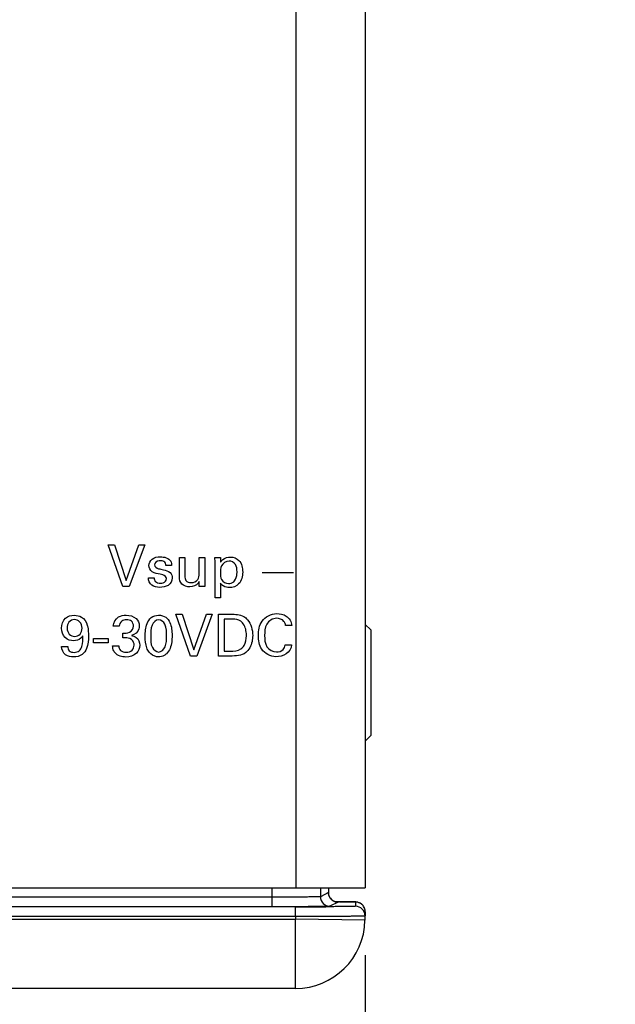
# Model space of a CAD drawing. Header units: inches. Extents: x 0 to 22, y 0 to 17.
# Tile 17 of 75: x 7.352 to 8.209, y 5.55 to 6.966. Entities that reach past the tile are written whole.
import ezdxf

# ---------------------------------------------------------------- set-up
doc = ezdxf.new("R2010")
doc.units = ezdxf.units.IN
doc.header["$LTSCALE"] = 1.21
doc.header["$MEASUREMENT"] = 0
doc.layers.get('0').update_dxf_attribs({"linetype": 'CONTINUOUS'})
doc.layers.add('DIMENSIONS', color=7, linetype='CONTINUOUS')
doc.styles.get("Standard").update_dxf_attribs({"font": 'txt', "width": 0.8})
doc.dimstyles.new('DIMSTYLE_1', dxfattribs={"dimtxt": 0.125, "dimasz": 0.18, "dimexe": 0.125, "dimexo": 0.0625, "dimgap": 0.0625, "dimtad": 0, "dimtih": 1, "dimtoh": 1, "dimzin": 4, "dimdsep": 46, "dimtxsty": 'STANDARD', "dimblk": '_FILLED', "dimblk1": '_FILLED', "dimblk2": '_FILLED', "dimcen": 0.09, "dimadec": 0, "dimazin": 0, "dimtp": 0.001, "dimtm": 0.001, "dimtfac": 1, "dimtofl": 0, "dimtmove": 0, "dimatfit": 3, "dimldrblk": '_FILLED', "dimfxl": 1, "dimtolj": 1, "dimtzin": 4, "dimarcsym": 0})

# ---------------------------------------------------------------- blocks, each defined once
blk = doc.blocks.new('_FILLED')
at = {"color": 0, "linetype": 'BYBLOCK'}
blk.add_solid([(0, 0), (-1, 0.1736), (-1, -0.1736)], dxfattribs=at)
blk = doc.blocks.new('*D5')
at = {"layer": 'DIMENSIONS', "color": 2, "linetype": 'CONTINUOUS'}
for p, q in [((7.849, 5.6203), (7.849, 4.6974)), ((6.7152, 5.584), (6.7152, 4.6974)), ((6.7152, 4.8224), (6.3447, 4.8224)), ((7.849, 4.8224), (8.209, 4.8224))]:
    blk.add_line(p, q, dxfattribs=at)
at = {"layer": 'DIMENSIONS', "color": 2, "linetype": 'CONTINUOUS', "xscale": 0.18, "yscale": 0.18, "zscale": 0.18}
blk.add_blockref('_FILLED', (6.7152, 4.8224), dxfattribs=at)
at = {"layer": 'DIMENSIONS', "color": 2, "linetype": 'CONTINUOUS', "xscale": 0.18, "yscale": 0.18, "zscale": 0.18, "rotation": 180}
blk.add_blockref('_FILLED', (7.849, 4.8224), dxfattribs=at)
at = {"layer": 'DIMENSIONS', "color": 2, "linetype": 'CONTINUOUS', "insert": (6.2822, 4.8849), "char_height": 0.125, "width": 1.125, "attachment_point": 3, "line_spacing_factor": 0.9}
blk.add_mtext('1.13{\\Ftxt.shx;\\W1.000000;\\H0.125000; }[28.8]', dxfattribs=at)
blk = doc.blocks.new('*D16')
at = {"layer": 'DIMENSIONS', "color": 2, "linetype": 'CONTINUOUS'}
for p, q in [((4.9401, 6.9197), (4.9401, 9.9164)), ((7.8491, 8.9589), (7.8491, 9.9164)), ((4.9401, 9.7914), (5.7696, 9.7914)), ((7.8491, 9.7914), (7.0196, 9.7914))]:
    blk.add_line(p, q, dxfattribs=at)
at = {"layer": 'DIMENSIONS', "color": 2, "linetype": 'CONTINUOUS', "xscale": 0.18, "yscale": 0.18, "zscale": 0.18, "rotation": 180}
blk.add_blockref('_FILLED', (4.9401, 9.7914), dxfattribs=at)
at = {"layer": 'DIMENSIONS', "color": 2, "linetype": 'CONTINUOUS', "xscale": 0.18, "yscale": 0.18, "zscale": 0.18}
blk.add_blockref('_FILLED', (7.8491, 9.7914), dxfattribs=at)
at = {"layer": 'DIMENSIONS', "color": 2, "linetype": 'CONTINUOUS', "insert": (6.3946, 9.8539), "char_height": 0.125, "width": 1.125, "attachment_point": 2, "line_spacing_factor": 0.9}
blk.add_mtext('2.91{\\Ftxt.shx;\\W1.000000;\\H0.125000; }[73.9]', dxfattribs=at)

msp = doc.modelspace()

# ---------------------------------------------------------------- linework, layer by layer
at = {"color": 3, "linetype": 'CONTINUOUS'}
for p, q in [((7.7491, 8.8964), (7.7491, 5.7174)), ((7.8491, 8.8964), (7.8491, 5.7174)), ((7.2731, 5.7174), (7.8491, 5.7174))]:
    msp.add_line(p, q, dxfattribs=at)
at = {"color": 40, "linetype": 'CONTINUOUS'}
for p, q in [((7.4791, 6.2109), (7.4884, 6.2109)), ((7.5005, 6.1507), (7.4791, 6.2109)), ((7.4884, 6.2109), (7.5054, 6.1595)), ((7.5054, 6.1595), (7.5234, 6.2109)), ((7.5318, 6.2109), (7.5097, 6.1507)), ((7.5234, 6.2109), (7.5318, 6.2109)), ((7.5817, 6.1925), (7.5897, 6.1925)), ((7.5817, 6.1645), (7.5817, 6.1925)), ((7.5897, 6.1925), (7.5897, 6.1656)), ((7.6102, 6.1925), (7.6182, 6.1925)), ((7.6102, 6.1689), (7.6102, 6.1925)), ((7.6182, 6.1925), (7.6182, 6.1585)), ((7.6329, 6.1925), (7.6408, 6.1925)), ((7.6332, 6.1857), (7.6329, 6.1925)), ((7.6408, 6.1925), (7.641, 6.1856)), ((7.5704, 6.1809), (7.5624, 6.1809)), ((7.6332, 6.1346), (7.6332, 6.1857)), ((7.5371, 6.1631), (7.5453, 6.1631)), ((7.7457, 6.1704), (7.7007, 6.1704)), ((7.5097, 6.1507), (7.5005, 6.1507)), ((7.6103, 6.1507), (7.6102, 6.1579)), ((7.6185, 6.1507), (7.6103, 6.1507)), ((7.6182, 6.1585), (7.6185, 6.1507)), ((7.6409, 6.1554), (7.6409, 6.1346)), ((7.6409, 6.1346), (7.6332, 6.1346)), ((7.5764, 6.1109), (7.5856, 6.1109)), ((7.5978, 6.0507), (7.5764, 6.1109)), ((7.5856, 6.1109), (7.6027, 6.0595)), ((7.6027, 6.0595), (7.6207, 6.1109)), ((7.6291, 6.1109), (7.6069, 6.0507)), ((7.6207, 6.1109), (7.6291, 6.1109)), ((7.6381, 6.1109), (7.6555, 6.1109)), ((7.6381, 6.0507), (7.6381, 6.1109)), ((7.495, 6.0937), (7.4866, 6.0937)), ((7.6564, 6.1039), (7.6464, 6.1039)), ((7.6464, 6.1039), (7.6464, 6.0576)), ((7.7434, 6.0946), (7.7345, 6.0946)), ((7.5003, 6.077), (7.5003, 6.0837)), ((7.4123, 6.0645), (7.421, 6.0645)), ((7.4583, 6.0758), (7.4792, 6.0758)), ((7.4583, 6.0695), (7.4583, 6.0758)), ((7.4792, 6.0695), (7.4583, 6.0695)), ((7.4792, 6.0758), (7.4792, 6.0695)), ((7.4857, 6.0655), (7.4945, 6.0655)), ((7.7341, 6.0666), (7.7432, 6.0666)), ((7.6069, 6.0507), (7.5978, 6.0507)), ((7.655, 6.0507), (7.6381, 6.0507)), ((7.6464, 6.0576), (7.6546, 6.0576))]:
    msp.add_line(p, q, dxfattribs=at)
at = {"color": 7, "linetype": 'CONTINUOUS'}
for p, q in [((7.8572, 6.0882), (7.8491, 6.0963)), ((7.8572, 6.0882), (7.8572, 5.9366)), ((7.8491, 5.9284), (7.8572, 5.9366)), ((7.7147, 5.7174), (7.7147, 5.69)), ((7.7846, 5.7174), (7.7846, 5.7045)), ((7.7963, 5.7104), (7.7846, 5.7045)), ((7.7963, 5.7174), (7.7963, 5.7104)), ((7.7964, 5.7104), (7.7963, 5.7104)), ((7.7147, 5.7038), (7.2398, 5.7038)), ((7.8101, 5.6966), (7.7984, 5.6907)), ((7.8192, 5.6972), (7.8056, 5.6974)), ((7.8083, 5.6967), (7.8101, 5.6966)), ((7.8259, 5.6971), (7.8192, 5.6972)), ((7.8293, 5.6971), (7.8259, 5.6971)), ((7.8311, 5.697), (7.8293, 5.6971)), ((7.8323, 5.697), (7.8311, 5.697)), ((7.8333, 5.697), (7.8323, 5.697)), ((7.8339, 5.6969), (7.8333, 5.697)), ((7.8344, 5.6969), (7.8339, 5.6969)), ((7.8352, 5.6968), (7.8351, 5.6907)), ((7.7489, 5.6899), (7.2397, 5.6899)), ((7.7533, 5.6901), (7.7455, 5.6901)), ((7.7489, 5.6762), (7.7489, 5.6899)), ((7.849, 5.6828), (7.8488, 5.6706)), ((7.0757, 5.6724), (7.7488, 5.6724)), ((7.7489, 5.6762), (7.2397, 5.6762)), ((7.7489, 5.6762), (7.7488, 5.6724)), ((7.8488, 5.6706), (7.7488, 5.6724)), ((7.7488, 5.5724), (7.7488, 5.6724)), ((7.7488, 5.5724), (7.095, 5.5724))]:
    msp.add_line(p, q, dxfattribs=at)
for points in [[(7.806, 5.6972), (7.8053, 5.6975), (7.8046, 5.6977), (7.8039, 5.6981), (7.8031, 5.6985), (7.8023, 5.699), (7.8016, 5.6996), (7.8008, 5.7002), (7.8001, 5.7009), (7.7995, 5.7016), (7.7989, 5.7024), (7.7983, 5.7033), (7.7978, 5.7042), (7.7974, 5.7051), (7.797, 5.7061), (7.7967, 5.7072), (7.7965, 5.7083), (7.7964, 5.7094), (7.7964, 5.7104)], [(7.8085, 5.6967), (7.8085, 5.6967), (7.8084, 5.6967), (7.8083, 5.6967), (7.8082, 5.6967), (7.8079, 5.6968), (7.8076, 5.6968), (7.8072, 5.6969), (7.8067, 5.697), (7.806, 5.6972)], [(7.8084, 5.6967), (7.8085, 5.6967), (7.8085, 5.6967)], [(7.8421, 5.695), (7.8411, 5.6955), (7.8401, 5.6959), (7.8392, 5.6962), (7.8384, 5.6964), (7.8378, 5.6966), (7.8373, 5.6967), (7.8369, 5.6967), (7.8365, 5.6968), (7.8363, 5.6968), (7.836, 5.6968), (7.8358, 5.6968), (7.8356, 5.6969), (7.8353, 5.6969), (7.8351, 5.6969), (7.8349, 5.6969), (7.8344, 5.6969)], [(7.849, 5.6828), (7.849, 5.6833), (7.8489, 5.6849), (7.8486, 5.6864), (7.8481, 5.6879), (7.8475, 5.6892), (7.8468, 5.6905), (7.846, 5.6916), (7.8451, 5.6926), (7.8441, 5.6935), (7.8431, 5.6943), (7.8421, 5.695)]]:
    msp.add_lwpolyline(points, dxfattribs=at)
for centre, radius, start, end in [((7.8101, 5.7104), 0.0138, 180.0099, 252.7407), ((7.7984, 5.7045), 0.0138, 180.007, 269.986), ((7.8352, 5.683), 0.0138, 359.0062, 67.3669), ((7.7509, 14.0474), 8.3575, 269.98625, 270.28574), ((7.8351, 5.6769), 0.0138, 359.0011, 90.001), ((7.7488, 5.6724), 0.1, 270, 359)]:
    msp.add_arc(centre, radius, start, end, dxfattribs=at)
at = {"color": 40, "linetype": 'CONTINUOUS'}
for points, knots in [([(7.5379, 6.1809), (7.5379, 6.1843), (7.542, 6.1921), (7.5502, 6.1935), (7.5543, 6.1935)], [0, 0, 0, 0, 0.455181, 1, 1, 1, 1]), ([(7.641, 6.1856), (7.6419, 6.1871), (7.6455, 6.1914), (7.6514, 6.1932), (7.6552, 6.1932)], [0, 0, 0, 0, 0.313378, 1, 1, 1, 1]), ([(7.6552, 6.1932), (7.6596, 6.1932), (7.6705, 6.1889), (7.6728, 6.1774), (7.6728, 6.1715)], [0, 0, 0, 0, 0.429201, 1, 1, 1, 1]), ([(7.554, 6.1684), (7.5501, 6.1693), (7.5424, 6.17), (7.5379, 6.1775), (7.5379, 6.1809)], [0, 0, 0, 0, 0.544019, 1, 1, 1, 1]), ([(7.5543, 6.1878), (7.5537, 6.1878), (7.5502, 6.1878), (7.5458, 6.1847), (7.5458, 6.1818)], [0, 0, 0, 0, 0.169622, 1, 1, 1, 1]), ([(7.5518, 6.1764), (7.5541, 6.1759), (7.5597, 6.1745), (7.5658, 6.173), (7.5683, 6.1707)], [0, 0, 0, 0, 0.416281, 1, 1, 1, 1]), ([(7.5624, 6.1809), (7.5625, 6.1831), (7.5604, 6.1876), (7.5561, 6.1878), (7.5543, 6.1878)], [0, 0, 0, 0, 0.549823, 1, 1, 1, 1]), ([(7.6532, 6.1874), (7.6488, 6.1874), (7.6407, 6.1818), (7.6407, 6.1737), (7.6407, 6.1704)], [0, 0, 0, 0, 0.565029, 1, 1, 1, 1]), ([(7.6647, 6.172), (7.6647, 6.1756), (7.6642, 6.1834), (7.6566, 6.1874), (7.6532, 6.1874)], [0, 0, 0, 0, 0.507459, 1, 1, 1, 1]), ([(7.5534, 6.1495), (7.5495, 6.1495), (7.5409, 6.1507), (7.5371, 6.1592), (7.5371, 6.1631)], [0, 0, 0, 0, 0.502346, 1, 1, 1, 1]), ([(7.5453, 6.1631), (7.5453, 6.1614), (7.5468, 6.1566), (7.5519, 6.1555), (7.5545, 6.1555)], [0, 0, 0, 0, 0.400095, 1, 1, 1, 1]), ([(7.5632, 6.1621), (7.5632, 6.1646), (7.559, 6.1676), (7.5554, 6.1681), (7.554, 6.1684)], [0, 0, 0, 0, 0.636002, 1, 1, 1, 1]), ([(7.5968, 6.1503), (7.5928, 6.1503), (7.5842, 6.1524), (7.5817, 6.1608), (7.5817, 6.1645)], [0, 0, 0, 0, 0.528428, 1, 1, 1, 1]), ([(7.5897, 6.1656), (7.5897, 6.1635), (7.5902, 6.1581), (7.5959, 6.1564), (7.5986, 6.1564)], [0, 0, 0, 0, 0.438987, 1, 1, 1, 1]), ([(7.6407, 6.1704), (7.6407, 6.1671), (7.6409, 6.1594), (7.6486, 6.1549), (7.6524, 6.1549)], [0, 0, 0, 0, 0.458685, 1, 1, 1, 1]), ([(7.6728, 6.1715), (7.6728, 6.1655), (7.6701, 6.1535), (7.6585, 6.1491), (7.6538, 6.1491)], [0, 0, 0, 0, 0.556809, 1, 1, 1, 1]), ([(7.6612, 6.159), (7.6634, 6.1619), (7.6645, 6.1666), (7.6647, 6.1711), (7.6647, 6.172)], [0, 0, 0, 0, 0.798752, 1, 1, 1, 1]), ([(7.6102, 6.1579), (7.6097, 6.157), (7.6072, 6.1524), (7.6012, 6.1503), (7.5968, 6.1503)], [0, 0, 0, 0, 0.178562, 1, 1, 1, 1]), ([(7.6538, 6.1491), (7.6523, 6.1491), (7.6475, 6.1496), (7.6427, 6.1524), (7.6409, 6.1554)], [0, 0, 0, 0, 0.292762, 1, 1, 1, 1]), ([(7.6524, 6.1549), (7.653, 6.1549), (7.6563, 6.1551), (7.6597, 6.1568), (7.6612, 6.159)], [0, 0, 0, 0, 0.187937, 1, 1, 1, 1]), ([(7.4121, 6.0909), (7.4121, 6.096), (7.4158, 6.1066), (7.4261, 6.1094), (7.4306, 6.1094)], [0, 0, 0, 0, 0.535385, 1, 1, 1, 1]), ([(7.4306, 6.1094), (7.4342, 6.1094), (7.4428, 6.1076), (7.4479, 6.0998), (7.4492, 6.0953)], [0, 0, 0, 0, 0.431459, 1, 1, 1, 1]), ([(7.4866, 6.0937), (7.4868, 6.0988), (7.4922, 6.1082), (7.5015, 6.1094), (7.5053, 6.1094)], [0, 0, 0, 0, 0.578924, 1, 1, 1, 1]), ([(7.5053, 6.1094), (7.5102, 6.1094), (7.52, 6.1071), (7.5241, 6.0978), (7.5241, 6.0939)], [0, 0, 0, 0, 0.559305, 1, 1, 1, 1]), ([(7.5325, 6.0789), (7.5325, 6.0851), (7.5333, 6.095), (7.5404, 6.1072), (7.5481, 6.1095), (7.5518, 6.1095)], [0, 0, 0, 0, 0.464228, 0.719358, 1, 1, 1, 1]), ([(7.5518, 6.1095), (7.5554, 6.1095), (7.5626, 6.1077), (7.5704, 6.0964), (7.5712, 6.0865), (7.5712, 6.0802)], [0, 0, 0, 0, 0.273502, 0.516321, 1, 1, 1, 1]), ([(7.6555, 6.1109), (7.6619, 6.1109), (7.6713, 6.1106), (7.6782, 6.1048), (7.6797, 6.103)], [0, 0, 0, 0, 0.728534, 1, 1, 1, 1]), ([(7.6955, 6.0801), (7.6955, 6.0872), (7.6977, 6.1034), (7.7139, 6.1117), (7.7218, 6.1117)], [0, 0, 0, 0, 0.469716, 1, 1, 1, 1]), ([(7.7218, 6.1117), (7.7265, 6.1117), (7.7371, 6.1101), (7.743, 6.0999), (7.7434, 6.0946)], [0, 0, 0, 0, 0.469166, 1, 1, 1, 1]), ([(7.4306, 6.1032), (7.4277, 6.1032), (7.4215, 6.1002), (7.4203, 6.0938), (7.4203, 6.0908)], [0, 0, 0, 0, 0.481837, 1, 1, 1, 1]), ([(7.4417, 6.0907), (7.4417, 6.094), (7.4398, 6.1007), (7.4333, 6.1032), (7.4306, 6.1032)], [0, 0, 0, 0, 0.546649, 1, 1, 1, 1]), ([(7.4492, 6.0953), (7.4494, 6.0944), (7.4507, 6.0893), (7.4508, 6.084), (7.4508, 6.0798)], [0, 0, 0, 0, 0.184335, 1, 1, 1, 1]), ([(7.5055, 6.1028), (7.5032, 6.1028), (7.4978, 6.1017), (7.4953, 6.0964), (7.495, 6.0937)], [0, 0, 0, 0, 0.454964, 1, 1, 1, 1]), ([(7.5003, 6.0837), (7.5036, 6.0834), (7.5108, 6.0833), (7.5157, 6.0903), (7.5157, 6.0937)], [0, 0, 0, 0, 0.491145, 1, 1, 1, 1]), ([(7.5157, 6.0937), (7.5157, 6.0962), (7.5137, 6.1018), (7.508, 6.1028), (7.5055, 6.1028)], [0, 0, 0, 0, 0.500893, 1, 1, 1, 1]), ([(7.5241, 6.0939), (7.5241, 6.0926), (7.5233, 6.0864), (7.5174, 6.0814), (7.5126, 6.0803)], [0, 0, 0, 0, 0.209492, 1, 1, 1, 1]), ([(7.5519, 6.1029), (7.5478, 6.1029), (7.5398, 6.094), (7.5405, 6.0845), (7.5405, 6.0793)], [0, 0, 0, 0, 0.439021, 1, 1, 1, 1]), ([(7.5631, 6.0795), (7.5631, 6.0851), (7.5641, 6.0949), (7.5556, 6.1029), (7.5519, 6.1029)], [0, 0, 0, 0, 0.607687, 1, 1, 1, 1]), ([(7.6724, 6.0987), (7.6697, 6.1017), (7.6637, 6.1039), (7.6581, 6.1039), (7.6564, 6.1039)], [0, 0, 0, 0, 0.703953, 1, 1, 1, 1]), ([(7.6782, 6.08), (7.6782, 6.081), (7.678, 6.0875), (7.6762, 6.0946), (7.6724, 6.0987)], [0, 0, 0, 0, 0.151953, 1, 1, 1, 1]), ([(7.7215, 6.105), (7.716, 6.105), (7.7048, 6.0974), (7.7044, 6.0857), (7.7044, 6.0802)], [0, 0, 0, 0, 0.499819, 1, 1, 1, 1]), ([(7.7345, 6.0946), (7.7342, 6.0967), (7.7324, 6.1029), (7.7254, 6.105), (7.7215, 6.105)], [0, 0, 0, 0, 0.356291, 1, 1, 1, 1]), ([(7.4297, 6.0726), (7.4253, 6.0726), (7.4154, 6.0759), (7.4121, 6.086), (7.4121, 6.0909)], [0, 0, 0, 0, 0.471078, 1, 1, 1, 1]), ([(7.4203, 6.0908), (7.4203, 6.0877), (7.422, 6.0812), (7.4284, 6.079), (7.4312, 6.079)], [0, 0, 0, 0, 0.523754, 1, 1, 1, 1]), ([(7.4508, 6.0798), (7.4508, 6.0736), (7.4504, 6.0636), (7.4422, 6.0513), (7.4338, 6.0494), (7.4296, 6.0494)], [0, 0, 0, 0, 0.443627, 0.695629, 1, 1, 1, 1]), ([(7.4426, 6.0799), (7.4419, 6.0786), (7.4388, 6.0744), (7.4333, 6.0726), (7.4297, 6.0726)], [0, 0, 0, 0, 0.287477, 1, 1, 1, 1]), ([(7.4303, 6.056), (7.4328, 6.056), (7.4382, 6.0575), (7.443, 6.0671), (7.4428, 6.0748), (7.4426, 6.0799)], [0, 0, 0, 0, 0.25534, 0.491989, 1, 1, 1, 1]), ([(7.4312, 6.079), (7.434, 6.079), (7.4401, 6.0814), (7.4417, 6.0877), (7.4417, 6.0907)], [0, 0, 0, 0, 0.483914, 1, 1, 1, 1]), ([(7.5126, 6.0803), (7.5151, 6.0799), (7.5218, 6.0778), (7.5249, 6.0704), (7.5249, 6.0663)], [0, 0, 0, 0, 0.381719, 1, 1, 1, 1]), ([(7.5363, 6.0591), (7.5357, 6.0602), (7.5331, 6.0664), (7.5325, 6.0733), (7.5325, 6.0789)], [0, 0, 0, 0, 0.175226, 1, 1, 1, 1]), ([(7.5405, 6.0793), (7.5405, 6.0738), (7.5398, 6.0643), (7.5481, 6.0565), (7.5518, 6.0565)], [0, 0, 0, 0, 0.596481, 1, 1, 1, 1]), ([(7.5518, 6.0565), (7.5558, 6.0565), (7.5637, 6.0651), (7.5631, 6.0743), (7.5631, 6.0795)], [0, 0, 0, 0, 0.436496, 1, 1, 1, 1]), ([(7.5712, 6.0802), (7.5712, 6.0771), (7.5709, 6.068), (7.5677, 6.0582), (7.5632, 6.054)], [0, 0, 0, 0, 0.330087, 1, 1, 1, 1]), ([(7.6703, 6.0609), (7.6721, 6.0622), (7.677, 6.0676), (7.6782, 6.0751), (7.6782, 6.08)], [0, 0, 0, 0, 0.31315, 1, 1, 1, 1]), ([(7.6872, 6.0803), (7.6872, 6.0773), (7.6863, 6.0684), (7.6819, 6.0594), (7.6772, 6.0556)], [0, 0, 0, 0, 0.32693, 1, 1, 1, 1]), ([(7.7207, 6.0498), (7.713, 6.0498), (7.6974, 6.0578), (7.6955, 6.0734), (7.6955, 6.0801)], [0, 0, 0, 0, 0.535937, 1, 1, 1, 1]), ([(7.7044, 6.0802), (7.7044, 6.0748), (7.7049, 6.0631), (7.7162, 6.0566), (7.7214, 6.0566)], [0, 0, 0, 0, 0.512344, 1, 1, 1, 1]), ([(7.4296, 6.0494), (7.4256, 6.0494), (7.4164, 6.0508), (7.4124, 6.06), (7.4123, 6.0645)], [0, 0, 0, 0, 0.470057, 1, 1, 1, 1]), ([(7.421, 6.0645), (7.421, 6.0623), (7.4225, 6.0571), (7.4278, 6.056), (7.4303, 6.056)], [0, 0, 0, 0, 0.465838, 1, 1, 1, 1]), ([(7.4891, 6.0553), (7.4884, 6.0562), (7.4862, 6.0592), (7.4858, 6.063), (7.4857, 6.0655)], [0, 0, 0, 0, 0.308302, 1, 1, 1, 1]), ([(7.4945, 6.0655), (7.4945, 6.0631), (7.4964, 6.0574), (7.5023, 6.0561), (7.5051, 6.0561)], [0, 0, 0, 0, 0.46316, 1, 1, 1, 1]), ([(7.5249, 6.0663), (7.5249, 6.0621), (7.5206, 6.0522), (7.5103, 6.0493), (7.5049, 6.0493)], [0, 0, 0, 0, 0.439718, 1, 1, 1, 1]), ([(7.5051, 6.0561), (7.5082, 6.0561), (7.5145, 6.0578), (7.5166, 6.0639), (7.5166, 6.0664)], [0, 0, 0, 0, 0.553976, 1, 1, 1, 1]), ([(7.5166, 6.0664), (7.5166, 6.0677), (7.516, 6.0725), (7.5114, 6.0759), (7.5082, 6.0765)], [0, 0, 0, 0, 0.294436, 1, 1, 1, 1]), ([(7.7432, 6.0666), (7.7427, 6.0616), (7.7365, 6.0517), (7.7258, 6.0498), (7.7207, 6.0498)], [0, 0, 0, 0, 0.497418, 1, 1, 1, 1]), ([(7.5517, 6.0496), (7.5499, 6.0496), (7.5436, 6.0504), (7.5382, 6.0551), (7.5363, 6.0591)], [0, 0, 0, 0, 0.285161, 1, 1, 1, 1]), ([(7.5632, 6.054), (7.5622, 6.0531), (7.5588, 6.0506), (7.5545, 6.0496), (7.5517, 6.0496)], [0, 0, 0, 0, 0.312436, 1, 1, 1, 1])]:
    msp.add_open_spline(points, degree=3, knots=knots, dxfattribs=at)
for points in [[(7.5543, 6.1935), (7.5597, 6.1935), (7.5669, 6.1919), (7.5693, 6.187)], [(7.5458, 6.1818), (7.5458, 6.1791), (7.5492, 6.1771), (7.5518, 6.1764)], [(7.5693, 6.187), (7.5702, 6.1852), (7.5704, 6.183), (7.5704, 6.1809)], [(7.5618, 6.1582), (7.5627, 6.1593), (7.5632, 6.1607), (7.5632, 6.1621)], [(7.5715, 6.163), (7.5715, 6.159), (7.5692, 6.1545), (7.5658, 6.1524)], [(7.5683, 6.1707), (7.5704, 6.1688), (7.5715, 6.1657), (7.5715, 6.163)], [(7.6084, 6.161), (7.6099, 6.1632), (7.6102, 6.1662), (7.6102, 6.1689)], [(7.5658, 6.1524), (7.5622, 6.1502), (7.5577, 6.1495), (7.5534, 6.1495)], [(7.5545, 6.1555), (7.5571, 6.1555), (7.5602, 6.1562), (7.5618, 6.1582)], [(7.5986, 6.1564), (7.6022, 6.1564), (7.6064, 6.158), (7.6084, 6.161)], [(7.6797, 6.103), (7.6849, 6.097), (7.6872, 6.0883), (7.6872, 6.0803)], [(7.5082, 6.0765), (7.5056, 6.0771), (7.5029, 6.077), (7.5003, 6.077)], [(7.7312, 6.0602), (7.7327, 6.0619), (7.7337, 6.0643), (7.7341, 6.0666)], [(7.5049, 6.0493), (7.4993, 6.0493), (7.4928, 6.051), (7.4891, 6.0553)], [(7.6546, 6.0576), (7.6599, 6.0576), (7.666, 6.0577), (7.6703, 6.0609)], [(7.6772, 6.0556), (7.6713, 6.0508), (7.6626, 6.0507), (7.655, 6.0507)], [(7.7214, 6.0566), (7.7249, 6.0566), (7.7288, 6.0577), (7.7312, 6.0602)]]:
    msp.add_open_spline(points, degree=3, dxfattribs=at)
at = {"color": 7, "linetype": 'CONTINUOUS'}
for points, knots in [([(7.7846, 5.7045), (7.7845, 5.7044), (7.784, 5.7044), (7.7829, 5.7043), (7.7811, 5.7043), (7.7788, 5.7042), (7.7758, 5.7042), (7.7707, 5.7041), (7.7631, 5.704), (7.7527, 5.7039), (7.7408, 5.7038), (7.728, 5.7038), (7.7192, 5.7038), (7.7147, 5.7038)], [0, 0, 0, 0, 0.006474, 0.022253, 0.047226, 0.081166, 0.123762, 0.174613, 0.299092, 0.449922, 0.621419, 0.807112, 1, 1, 1, 1]), ([(7.8056, 5.6974), (7.8078, 5.6974), (7.812, 5.6973), (7.8179, 5.6973), (7.8229, 5.6972), (7.8272, 5.6971), (7.8302, 5.6971), (7.8321, 5.697), (7.8332, 5.697), (7.834, 5.6969), (7.8347, 5.6969), (7.835, 5.6968), (7.8352, 5.6968), (7.8352, 5.6968)], [0, 0, 0, 0, 0.223242, 0.422139, 0.594414, 0.738112, 0.851598, 0.896594, 0.933588, 0.962472, 0.983177, 0.995659, 1, 1, 1, 1]), ([(7.7984, 5.6907), (7.7983, 5.6907), (7.798, 5.6907), (7.7974, 5.6906), (7.7963, 5.6906), (7.7942, 5.6905), (7.7907, 5.6904), (7.7855, 5.6903), (7.779, 5.6903), (7.7713, 5.6902), (7.7626, 5.6901), (7.7565, 5.6901), (7.7533, 5.6901)], [0, 0, 0, 0, 0.00644, 0.02115, 0.044104, 0.075211, 0.1613, 0.27789, 0.422892, 0.593699, 0.787232, 1, 1, 1, 1]), ([(7.8351, 5.6907), (7.8351, 5.6906), (7.8347, 5.6907), (7.8343, 5.6906), (7.8333, 5.6905), (7.8321, 5.6905), (7.8305, 5.6904), (7.8285, 5.6904), (7.8262, 5.6904), (7.8225, 5.6903), (7.8171, 5.6902), (7.8098, 5.6902), (7.8015, 5.6901), (7.7956, 5.6901), (7.7925, 5.69)], [0, 0, 0, 0, 0.004442, 0.017309, 0.038627, 0.068323, 0.106273, 0.152325, 0.20628, 0.267916, 0.413154, 0.585591, 0.782315, 1, 1, 1, 1]), ([(7.8489, 5.6767), (7.8489, 5.6766), (7.8486, 5.6766), (7.8484, 5.6766), (7.8477, 5.6766), (7.8469, 5.6765), (7.8458, 5.6765), (7.8439, 5.6764), (7.841, 5.6764), (7.8368, 5.6763), (7.8318, 5.6763), (7.8259, 5.6762), (7.8194, 5.6762), (7.8121, 5.6762), (7.8013, 5.6761), (7.7866, 5.6761), (7.7681, 5.6761), (7.7554, 5.6761), (7.7489, 5.6762)], [0, 0, 0, 0, 0.001264, 0.004896, 0.010917, 0.019316, 0.030076, 0.043172, 0.07624, 0.118203, 0.168663, 0.227131, 0.293042, 0.365764, 0.444592, 0.617471, 0.805016, 1, 1, 1, 1])]:
    msp.add_open_spline(points, degree=3, knots=knots, dxfattribs=at)
for points in [[(7.806, 5.6972), (7.8074, 5.6968), (7.8087, 5.6966), (7.8101, 5.6966)], [(7.8405, 5.6957), (7.8388, 5.6964), (7.837, 5.6968), (7.8352, 5.6968)]]:
    msp.add_open_spline(points, degree=3, dxfattribs=at)

# ---------------------------------------------------------------- dimensions: what is measured, and where the dimension line sits
at = {"layer": 'DIMENSIONS', "color": 2, "linetype": 'CONTINUOUS'}
for base, p1, p2, picture, middle in [((4.9401, 9.7914), (7.8491, 8.8964), (4.9401, 6.8572), '*D16', (6.3946, 9.7914)), ((6.7152, 4.8224), (7.849, 5.6828), (6.7152, 5.6465), '*D5', (5.7197, 4.8224))]:
    dim = msp.add_linear_dim(base=base, p1=p1, p2=p2, angle=180, dimstyle='DIMSTYLE_1', dxfattribs=at)
    dim.commit()
    dim.dimension.update_dxf_attribs({"geometry": picture, "text_midpoint": middle, "dimtype": 160})

doc.saveas('drawing.dxf')
